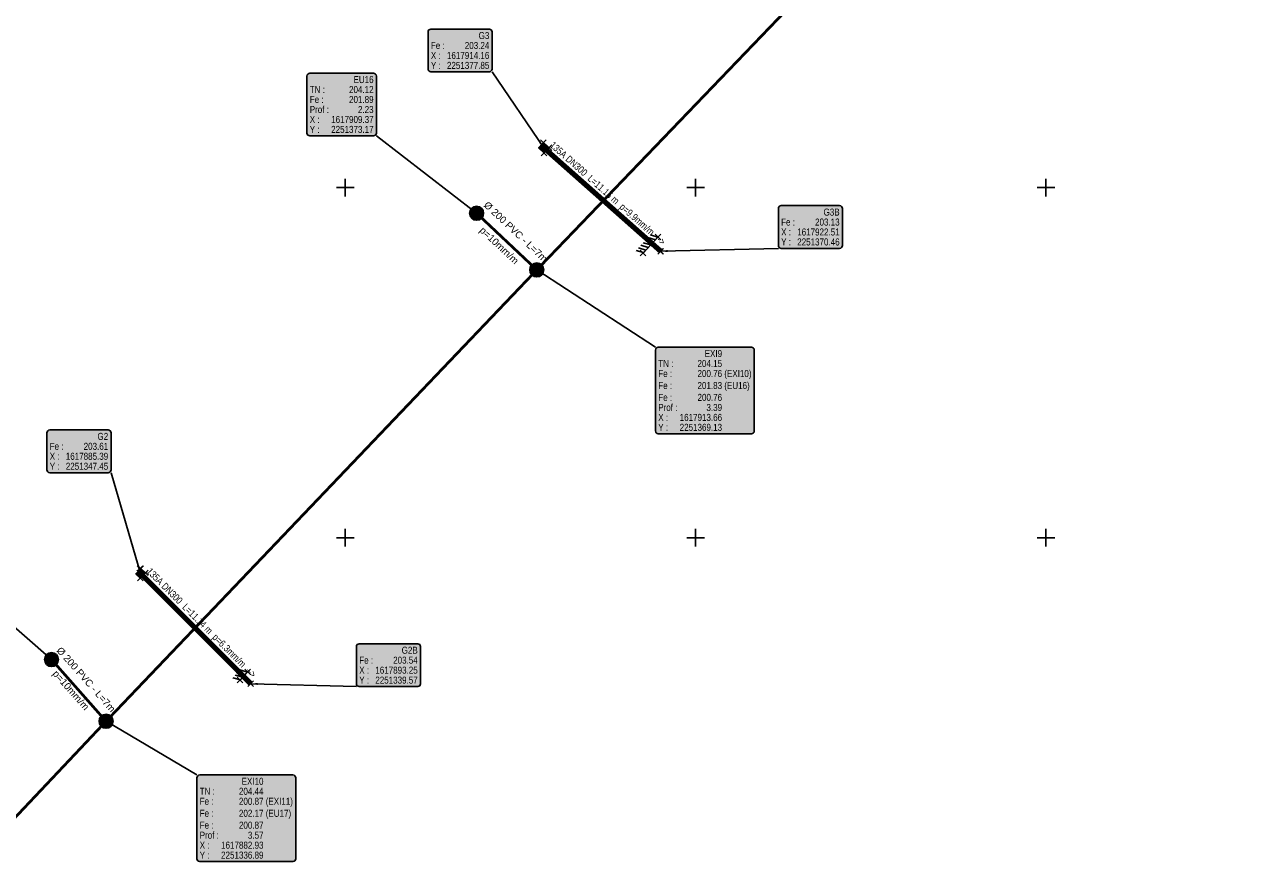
# Model space of a CAD drawing. Header units: metres. Extents: x 1617503 to 1618128, y 2251256 to 2251736.
# Tile 13 of 25: x 1617877 to 1617966, y 2251326 to 2251387. Entities that reach past the tile are written whole.
import ezdxf

# ---------------------------------------------------------------- set-up
doc = ezdxf.new("R2010")
doc.units = ezdxf.units.M
doc.header["$LTSCALE"] = 2
doc.header["$PDMODE"] = 3
doc.header["$PDSIZE"] = 0.2
doc.linetypes.add('CACHE', pattern=[0.375, 0.25, -0.125])
doc.layers.get('0').update_dxf_attribs({"linetype": 'CONTINUOUS'})
for name, color, linetype in [('ASS_EP_REC_GRA_SYM', 3, 'CONTINUOUS'), ('ASS_EU_REC_GRA_SYM', 42, 'CONTINUOUS'), ('Cadre_Croix', 7, 'CONTINUOUS'), ('EP 3_Canalisations', 3, 'CONTINUOUS'), ('EP 3_Canalisations_Habillage', 3, 'CONTINUOUS'), ('EP 3_Regards_Habillage', 3, 'CONTINUOUS'), ('EU 1_Canalisations', 42, 'CONTINUOUS'), ('EU 1_Canalisations_Habillage', 42, 'CONTINUOUS'), ('EU 1_Regards', 42, 'CONTINUOUS'), ('EU 1_Regards_Habillage', 42, 'CONTINUOUS'), ('EU 2_Canalisations', 36, 'CACHE'), ('EU 2_Regards', 36, 'CONTINUOUS'), ('EU 2_Regards_Habillage', 36, 'CONTINUOUS'), ('Souten_s', 12, 'CONTINUOUS'), ('SOUTENEMENT', 12, 'CONTINUOUS'), ('TOPOJIS', 7, 'CONTINUOUS')]:
    doc.layers.add(name, color=color, linetype=linetype)
doc.styles.add('ArialNarrow', font='ARIALN.TTF')
doc.styles.add('SWISS721LTBT', font='swissl.ttf')

# ---------------------------------------------------------------- blocks, each defined once
blk = doc.blocks.new('TCPOINT')
at = {"color": 0}
blk.add_point((0, 0), dxfattribs=at)
blk = doc.blocks.new('ATSE120')
at = {"const_width": 0.025, "flags": 128}
blk.add_lwpolyline([(-0.3125, 0, 1), (0.3125, 0, 1)], format="xyb", close=True, dxfattribs=at)
blk.add_circle((0, 0), 0.5)
blk = doc.blocks.new('vrd_reg_1000')
at = {"linetype": 'ByBlock', "lineweight": -2}
h = blk.add_hatch(color=253, dxfattribs=at)
edge = h.paths.add_edge_path()
edge.add_arc((0, 0), 0.5, 0, 360)
h = blk.add_hatch(color=0, dxfattribs=at)
edge = h.paths.add_edge_path()
edge.add_arc((0, 0), 0.417, 0, 360)
edge = h.paths.add_edge_path(flags=17)
edge.add_arc((0, 0), 0.0833, 0, 360)
for radius in [0.5, 0.417, 0.0833]:
    blk.add_circle((0, 0), radius)
blk = doc.blocks.new('gw01')
at = {"true_color": 0xfcfcfc}
h = blk.add_hatch(color=7, dxfattribs=at)
h.dxf.hatch_style = 1
h.paths.add_polyline_path([(0, 0), (1, 0), (1, 1), (0, 1)])
for p, q in [((0.4, 1), (0.4, 0)), ((0.6, 1), (0.6, 0)), ((0.6, 0), (0.6, 0))]:
    blk.add_line(p, q)
for points in [[(0, 0), (1, 0), (1, 1), (0, 1), (0, 0)], [(0.2, 1), (0.2, 0)], [(0.8, 1), (0.8, 0)]]:
    blk.add_lwpolyline(points)
blk = doc.blocks.new('GeoPenc1')
blk.add_line((0, 0), (0.5, 1))

msp = doc.modelspace()

# ---------------------------------------------------------------- hatches: boundary and pattern name
at = {"layer": 'EP 3_Regards_Habillage', "true_color": 0xffffff}
for points in [[(1617905.907, 2251386.123), (1617905.907, 2251383.474, 0.414214), (1617906.107, 2251383.274), (1617910.279, 2251383.274, 0.414214), (1617910.479, 2251383.474), (1617910.479, 2251386.123, 0.414214), (1617910.279, 2251386.323), (1617906.107, 2251386.323, 0.414214)], [(1617930.904, 2251373.514), (1617930.904, 2251370.865, 0.414214), (1617931.104, 2251370.665), (1617935.277, 2251370.665, 0.414214), (1617935.477, 2251370.865), (1617935.477, 2251373.514, 0.414214), (1617935.277, 2251373.714), (1617931.104, 2251373.714, 0.414214)], [(1617878.706, 2251357.494), (1617878.706, 2251354.844, 0.414214), (1617878.906, 2251354.644), (1617883.079, 2251354.644, 0.414214), (1617883.279, 2251354.844), (1617883.279, 2251357.494, 0.414214), (1617883.079, 2251357.694), (1617878.906, 2251357.694, 0.414214)], [(1617900.795, 2251342.22), (1617900.795, 2251339.571, 0.414214), (1617900.995, 2251339.371), (1617905.168, 2251339.371, 0.414214), (1617905.368, 2251339.571), (1617905.368, 2251342.22, 0.414214), (1617905.168, 2251342.42), (1617900.995, 2251342.42, 0.414214)]]:
    msp.add_hatch(color=7, dxfattribs=at).paths.add_polyline_path(points)
at = {"layer": 'EP 3_Regards_Habillage'}
for points in [[(1617913.949, 2251378.309), (1617914.164, 2251377.851), (1617913.818, 2251378.22)], [(1617923.01, 2251370.394), (1617922.508, 2251370.461), (1617923.006, 2251370.552)], [(1617885.324, 2251347.954), (1617885.389, 2251347.452), (1617885.172, 2251347.91)], [(1617893.751, 2251339.476), (1617893.253, 2251339.568), (1617893.755, 2251339.634)]]:
    msp.add_hatch(color=3, dxfattribs=at).paths.add_polyline_path(points)
at = {"layer": 'EU 1_Regards_Habillage', "true_color": 0xffffff}
msp.add_hatch(color=7, dxfattribs=at).paths.add_polyline_path([(1617897.263, 2251382.971), (1617897.263, 2251378.901, 0.414214), (1617897.463, 2251378.701), (1617902.017, 2251378.701, 0.414214), (1617902.217, 2251378.901), (1617902.217, 2251382.971, 0.414214), (1617902.017, 2251383.171), (1617897.463, 2251383.171, 0.414214)])
at = {"layer": 'EU 1_Regards_Habillage'}
for points in [[(1617909.025, 2251373.54), (1617909.372, 2251373.172), (1617908.928, 2251373.415)], [(1617878.709, 2251341.685), (1617879.033, 2251341.296), (1617878.604, 2251341.565)]]:
    msp.add_hatch(color=42, dxfattribs=at).paths.add_polyline_path(points)
at = {"layer": 'EU 2_Regards_Habillage'}
for points in [[(1617914.039, 2251368.788), (1617913.664, 2251369.127), (1617914.126, 2251368.92)], [(1617883.315, 2251336.566), (1617882.925, 2251336.889), (1617883.396, 2251336.703)]]:
    msp.add_hatch(color=36, dxfattribs=at).paths.add_polyline_path(points)
at = {"layer": 'EU 2_Regards_Habillage', "true_color": 0xffffff}
for points in [[(1617922.134, 2251363.404), (1617922.134, 2251357.623, 0.414214), (1617922.334, 2251357.423), (1617928.989, 2251357.423, 0.414214), (1617929.189, 2251357.623), (1617929.189, 2251363.404, 0.414214), (1617928.989, 2251363.604), (1617922.334, 2251363.604, 0.414214)], [(1617889.407, 2251332.852), (1617889.407, 2251327.071, 0.414214), (1617889.607, 2251326.871), (1617896.263, 2251326.871, 0.414214), (1617896.463, 2251327.071), (1617896.463, 2251332.852, 0.414214), (1617896.263, 2251333.052), (1617889.607, 2251333.052, 0.414214)]]:
    msp.add_hatch(color=7, dxfattribs=at).paths.add_polyline_path(points)

# ---------------------------------------------------------------- linework, layer by layer
at = {"layer": 'Cadre_Croix'}
for p, q in [((1617900, 2251374.375), (1617900, 2251375.625)), ((1617925, 2251374.375), (1617925, 2251375.625)), ((1617950, 2251374.375), (1617950, 2251375.625)), ((1617899.375, 2251375), (1617900.625, 2251375)), ((1617924.375, 2251375), (1617925.625, 2251375)), ((1617949.375, 2251375), (1617950.625, 2251375)), ((1617900, 2251349.375), (1617900, 2251350.625)), ((1617925, 2251349.375), (1617925, 2251350.625)), ((1617950, 2251349.375), (1617950, 2251350.625)), ((1617899.375, 2251350), (1617900.625, 2251350)), ((1617924.375, 2251350), (1617925.625, 2251350)), ((1617949.375, 2251350), (1617950.625, 2251350))]:
    msp.add_line(p, q, dxfattribs=at)
at = {"layer": 'EP 3_Canalisations', "flags": 128}
for points in [[(1617914.164, 2251377.851, 0.374, 0.374, 0), (1617922.508, 2251370.461, 0, 0, 0)], [(1617885.389, 2251347.452, 0.374, 0.374, 0), (1617893.253, 2251339.568, 0, 0, 0)]]:
    msp.add_lwpolyline(points, format="xyseb", dxfattribs=at)
at = {"layer": 'EP 3_Regards_Habillage', "color": 3, "lineweight": 25}
for points in [[(1617905.907, 2251386.123), (1617905.907, 2251383.474, 0.414214), (1617906.107, 2251383.274), (1617910.279, 2251383.274, 0.414214), (1617910.479, 2251383.474), (1617910.479, 2251386.123, 0.414214), (1617910.279, 2251386.323), (1617906.107, 2251386.323, 0.414214), (1617905.907, 2251386.123)], [(1617930.904, 2251373.514), (1617930.904, 2251370.865, 0.414214), (1617931.104, 2251370.665), (1617935.277, 2251370.665, 0.414214), (1617935.477, 2251370.865), (1617935.477, 2251373.514, 0.414214), (1617935.277, 2251373.714), (1617931.104, 2251373.714, 0.414214), (1617930.904, 2251373.514)], [(1617878.706, 2251357.494), (1617878.706, 2251354.844, 0.414214), (1617878.906, 2251354.644), (1617883.079, 2251354.644, 0.414214), (1617883.279, 2251354.844), (1617883.279, 2251357.494, 0.414214), (1617883.079, 2251357.694), (1617878.906, 2251357.694, 0.414214), (1617878.706, 2251357.494)], [(1617900.795, 2251342.22), (1617900.795, 2251339.571, 0.414214), (1617900.995, 2251339.371), (1617905.168, 2251339.371, 0.414214), (1617905.368, 2251339.571), (1617905.368, 2251342.22, 0.414214), (1617905.168, 2251342.42), (1617900.995, 2251342.42, 0.414214), (1617900.795, 2251342.22)]]:
    msp.add_lwpolyline(points, format="xyb", dxfattribs=at)
for points in [[(1617910.479, 2251383.274), (1617914.164, 2251377.851)], [(1617930.904, 2251370.665), (1617922.508, 2251370.461)], [(1617883.279, 2251354.644), (1617885.389, 2251347.452)], [(1617900.795, 2251339.371), (1617893.253, 2251339.568)]]:
    msp.add_lwpolyline(points, dxfattribs=at)
at = {"layer": 'EU 1_Canalisations', "flags": 128}
for points in [[(1617909.372, 2251373.172, 0.199, 0.199, 0), (1617913.664, 2251369.127, 0, 0, 0)], [(1617879.033, 2251341.296, 0.199, 0.199, 0), (1617882.925, 2251336.889, 0, 0, 0)]]:
    msp.add_lwpolyline(points, format="xyseb", dxfattribs=at)
at = {"layer": 'EU 1_Regards_Habillage', "color": 42, "lineweight": 25}
msp.add_lwpolyline([(1617897.263, 2251382.971), (1617897.263, 2251378.901, 0.414214), (1617897.463, 2251378.701), (1617902.017, 2251378.701, 0.414214), (1617902.217, 2251378.901), (1617902.217, 2251382.971, 0.414214), (1617902.017, 2251383.171), (1617897.463, 2251383.171, 0.414214), (1617897.263, 2251382.971)], format="xyb", dxfattribs=at)
for points in [[(1617902.217, 2251378.701), (1617909.372, 2251373.172)], [(1617873.239, 2251346.361), (1617879.033, 2251341.296)]]:
    msp.add_lwpolyline(points, dxfattribs=at)
at = {"layer": 'EU 2_Canalisations', "const_width": 0.2, "flags": 128}
msp.add_lwpolyline([(1617818.7, 2251267.663), (1617852.207, 2251304.329), (1617882.925, 2251336.889), (1617913.664, 2251369.127), (1617944.952, 2251401.717), (1617976.022, 2251434.323), (1618006.853, 2251467.121), (1618018.085, 2251479.509), (1618036.954, 2251500.294), (1618067.543, 2251533.008), (1618098.898, 2251562.403), (1618097.059, 2251567.466)], dxfattribs=at)
at = {"layer": 'EU 2_Regards_Habillage', "color": 36, "lineweight": 25}
for points in [[(1617922.134, 2251363.604), (1617913.664, 2251369.127)], [(1617889.407, 2251333.052), (1617882.925, 2251336.889)]]:
    msp.add_lwpolyline(points, dxfattribs=at)
for points in [[(1617922.134, 2251363.404), (1617922.134, 2251357.623, 0.414214), (1617922.334, 2251357.423), (1617928.989, 2251357.423, 0.414214), (1617929.189, 2251357.623), (1617929.189, 2251363.404, 0.414214), (1617928.989, 2251363.604), (1617922.334, 2251363.604, 0.414214), (1617922.134, 2251363.404)], [(1617889.407, 2251332.852), (1617889.407, 2251327.071, 0.414214), (1617889.607, 2251326.871), (1617896.263, 2251326.871, 0.414214), (1617896.463, 2251327.071), (1617896.463, 2251332.852, 0.414214), (1617896.263, 2251333.052), (1617889.607, 2251333.052, 0.414214), (1617889.407, 2251332.852)]]:
    msp.add_lwpolyline(points, format="xyb", dxfattribs=at)
at = {"layer": 'SOUTENEMENT', "flags": 128}
for points in [[(1617922.323, 2251371.481), (1617921.252, 2251370.329)], [(1617893.035, 2251340.421), (1617892.494, 2251339.83)]]:
    msp.add_lwpolyline(points, dxfattribs=at)

# ---------------------------------------------------------------- block references
at = {"layer": 'ASS_EP_REC_GRA_SYM'}
for p, xscale, yscale, rotation in [((1617914.178, 2251377.478, 204.038), 0.5176717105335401, 0.539048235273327, 45.93919095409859), ((1617885.363, 2251347.109, 204.364), 0.5304224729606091, 0.4386581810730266, 46.06939700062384)]:
    msp.add_blockref('gw01', p, dxfattribs=dict(at, xscale=xscale, yscale=yscale, rotation=rotation))
at = {"layer": 'ASS_EU_REC_GRA_SYM'}
for p in [(1617909.372, 2251373.172, 204.118), (1617879.033, 2251341.296, 204.43)]:
    msp.add_blockref('ATSE120', p, dxfattribs=at)
at = {"layer": 'EU 1_Regards'}
for p in [(1617909.372, 2251373.172, 204.118), (1617879.033, 2251341.296, 204.43)]:
    msp.add_blockref('vrd_reg_1000', p, dxfattribs=at)
at = {"layer": 'EU 2_Regards'}
for p in [(1617913.664, 2251369.127, 204.15), (1617882.925, 2251336.889, 204.44)]:
    msp.add_blockref('vrd_reg_1000', p, dxfattribs=at)
at = {"layer": 'Souten_s', "xscale": 0.5, "yscale": -0.5, "zscale": 0.5}
for p, rotation in [((1617922.136, 2251371.28), 227.086777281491), ((1617922.306, 2251371.463), 227.086777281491), ((1617921.455, 2251370.547), 227.086777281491), ((1617921.625, 2251370.73), 227.086777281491), ((1617921.795, 2251370.913), 227.086777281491), ((1617921.966, 2251371.096), 227.086777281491), ((1617921.285, 2251370.364), 227.086777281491), ((1617893.018, 2251340.403), 227.5290884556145), ((1617892.512, 2251339.849), 227.5290884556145), ((1617892.681, 2251340.034), 227.5290884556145), ((1617892.849, 2251340.218), 227.5290884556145)]:
    msp.add_blockref('GeoPenc1', p, dxfattribs=dict(at, rotation=rotation))
at = {"layer": 'TOPOJIS'}
for p in [(1617914.135, 2251378.208, 204.029), (1617914.203, 2251377.828, 203.237), (1617914.538, 2251377.85, 204.025), (1617914.178, 2251377.478, 204.06), (1617909.372, 2251373.172, 204.118), (1617922.323, 2251371.481, 204.272), (1617921.252, 2251370.329, 204.287), (1617922.495, 2251370.455, 203.133), (1617922.508, 2251370.461, 203.135), (1617885.354, 2251347.801, 204.371), (1617885.401, 2251347.78, 204.363), (1617885.325, 2251347.469, 203.613), (1617885.363, 2251347.109, 204.366), (1617885.731, 2251347.491, 204.362), (1617879.033, 2251341.296, 204.43), (1617892.494, 2251339.83, 204.628), (1617893.035, 2251340.421, 204.624), (1617893.253, 2251339.568, 203.545)]:
    msp.add_blockref('TCPOINT', p, dxfattribs=at)

# ---------------------------------------------------------------- texts
at = {"layer": 'EP 3_Canalisations_Habillage', "color": 3, "style": 'ArialNarrow'}
for s, rotation, p in [('135A DN300', 318.46701, (1617914.551, 2251377.962, 0.01)), ('L=11.15 m', 318.46701, (1617917.244, 2251375.576, 0.01)), ('p=9.9mm/m', 318.46701, (1617919.521, 2251373.56, 0.01)), ('-->', 318.46701, (1617922.035, 2251371.332, 0.01)), ('135A DN300', 314.92647, (1617885.778, 2251347.542, 0.01)), ('L=11.14 m', 314.92647, (1617888.319, 2251344.995, 0.01)), ('p=6.3mm/m', 314.92647, (1617890.467, 2251342.841, 0.01)), ('-->', 314.92647, (1617892.839, 2251340.463, 0.01))]:
    msp.add_text(s, height=0.5, rotation=rotation, dxfattribs=at).set_placement(p)
at = {"layer": 'EP 3_Regards_Habillage', "color": 3, "style": 'ArialNarrow'}
for s, p in [('G3', (1617909.515, 2251385.614, 0.01)), ('Fe : ', (1617906.107, 2251384.904, 0.01)), ('203.24', (1617908.527, 2251384.904, 0.01)), ('X :', (1617906.107, 2251384.193, 0.01)), ('2251377.85', (1617907.253, 2251383.483, 0.01)), ('1617914.16', (1617907.253, 2251384.193, 0.01)), ('Y :', (1617906.107, 2251383.483, 0.01)), ('G3B', (1617934.131, 2251373.005, 0.01)), ('Fe : ', (1617931.104, 2251372.294, 0.01)), ('203.13', (1617933.525, 2251372.294, 0.01)), ('X :', (1617931.104, 2251371.584, 0.01)), ('1617922.51', (1617932.251, 2251371.584, 0.01)), ('Y :', (1617931.104, 2251370.873, 0.01)), ('2251370.46', (1617932.251, 2251370.873, 0.01)), ('G2', (1617882.314, 2251356.985, 0.01)), ('Fe : ', (1617878.906, 2251356.274, 0.01)), ('203.61', (1617881.327, 2251356.274, 0.01)), ('X :', (1617878.906, 2251355.564, 0.01)), ('1617885.39', (1617880.052, 2251355.564, 0.01)), ('Y :', (1617878.906, 2251354.853, 0.01)), ('2251347.45', (1617880.052, 2251354.853, 0.01)), ('G2B', (1617904.021, 2251341.711, 0.01)), ('X :', (1617900.995, 2251340.29, 0.01)), ('Fe : ', (1617900.995, 2251341.001, 0.01)), ('1617893.25', (1617902.141, 2251340.29, 0.01)), ('203.54', (1617903.416, 2251341.001, 0.01)), ('Y :', (1617900.995, 2251339.579, 0.01)), ('2251339.57', (1617902.141, 2251339.579, 0.01))]:
    msp.add_text(s, height=0.5, dxfattribs=at).set_placement(p)
at = {"layer": 'EU 1_Canalisations_Habillage', "style": 'SWISS721LTBT'}
for s, rotation, p in [('%%C 200 PVC - L=7m', 316.69433, (1617909.838, 2251373.701)), ('p=10mm/m', 316.69433, (1617909.538, 2251371.902)), ('%%C 200 PVC - L=7m', 311.45183, (1617879.354, 2251341.923)), ('p=10mm/m', 311.45183, (1617879.077, 2251340.262))]:
    msp.add_text(s, height=0.5, rotation=rotation, dxfattribs=at).set_placement(p)
at = {"layer": 'EU 1_Regards_Habillage', "color": 42, "style": 'ArialNarrow'}
for s, p in [('TN : ', (1617897.463, 2251381.759, 0.01)), ('204.12', (1617900.265, 2251381.759, 0.01)), ('EU16', (1617900.585, 2251382.469, 0.01)), ('Fe : ', (1617897.463, 2251381.048, 0.01)), ('201.89', (1617900.265, 2251381.048, 0.01)), ('Prof : ', (1617897.463, 2251380.331, 0.01)), ('2.23', (1617900.903, 2251380.331, 0.01)), ('X :', (1617897.463, 2251379.62, 0.01)), ('1617909.37', (1617898.991, 2251379.62, 0.01)), ('Y :', (1617897.463, 2251378.91, 0.01)), ('2251373.17', (1617898.991, 2251378.91, 0.01))]:
    msp.add_text(s, height=0.5, dxfattribs=at).set_placement(p)
at = {"layer": 'EU 2_Regards_Habillage', "color": 36, "style": 'ArialNarrow'}
for s, p in [('EXI9', (1617925.646, 2251362.902, 0.01)), ('TN : ', (1617922.334, 2251362.192, 0.01)), ('Fe : ', (1617922.334, 2251361.475, 0.01)), ('204.15', (1617925.136, 2251362.192, 0.01)), ('200.76', (1617925.136, 2251361.475, 0.01)), (' (EXI10)', (1617926.888, 2251361.475, 0.01)), ('Fe : ', (1617922.334, 2251360.619, 0.01)), ('201.83', (1617925.136, 2251360.619, 0.01)), (' (EU16)', (1617926.888, 2251360.619, 0.01)), ('Fe :', (1617922.334, 2251359.77, 0.01)), ('200.76', (1617925.136, 2251359.77, 0.01)), ('Prof : ', (1617922.334, 2251359.053, 0.01)), ('3.39', (1617925.773, 2251359.053, 0.01)), ('X :', (1617922.334, 2251358.342, 0.01)), ('1617913.66', (1617923.862, 2251358.342, 0.01)), ('Y :', (1617922.334, 2251357.632, 0.01)), ('2251369.13', (1617923.862, 2251357.632, 0.01)), ('EXI10', (1617892.601, 2251332.35, 0.01)), ('TN : ', (1617889.607, 2251331.64, 0.01)), ('204.44', (1617892.41, 2251331.64, 0.01)), ('Fe : ', (1617889.607, 2251330.923, 0.01)), ('200.87', (1617892.41, 2251330.923, 0.01)), (' (EXI11)', (1617894.162, 2251330.923, 0.01)), ('Fe : ', (1617889.607, 2251330.067, 0.01)), ('202.17', (1617892.41, 2251330.067, 0.01)), (' (EU17)', (1617894.162, 2251330.067, 0.01)), ('Fe :', (1617889.607, 2251329.218, 0.01)), ('200.87', (1617892.41, 2251329.218, 0.01)), ('Prof : ', (1617889.607, 2251328.501, 0.01)), ('3.57', (1617893.047, 2251328.501, 0.01)), ('Y :', (1617889.607, 2251327.08, 0.01)), ('X :', (1617889.607, 2251327.79, 0.01)), ('2251336.89', (1617891.135, 2251327.08, 0.01)), ('1617882.93', (1617891.135, 2251327.79, 0.01))]:
    msp.add_text(s, height=0.5, dxfattribs=at).set_placement(p)

doc.saveas('drawing.dxf')
